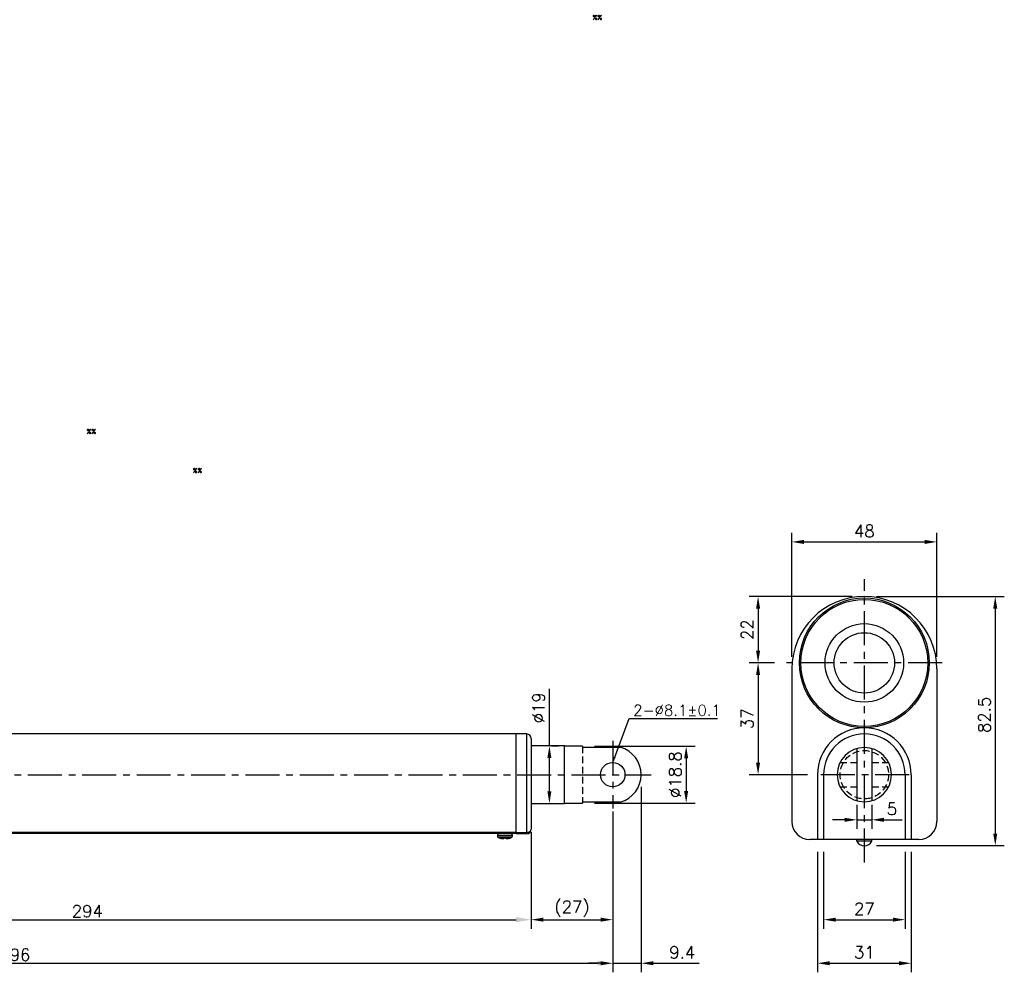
# Model space of a CAD drawing. Extents: x -100 to 552, y -103 to 357.
# Tile 2 of 2: x 226 to 552, y 42 to 357. Entities that reach past the tile are written whole.
import ezdxf

# ---------------------------------------------------------------- set-up
doc = ezdxf.new("R2010")
doc.units = 0
doc.header["$LTSCALE"] = 9
doc.header["$MEASUREMENT"] = 0
doc.header["$PDMODE"] = 3
for name, pattern in [('CENTER', [2, 1.25, -0.25, 0.25, -0.25]), ('HIDDEN', [0.375, 0.25, -0.125]), ('SLD-實線', [0])]:
    doc.linetypes.add(name, pattern=pattern)
doc.layers.get('0').update_dxf_attribs({"linetype": 'CONTINUOUS'})
doc.layers.get('DEFPOINTS').update_dxf_attribs({"linetype": 'CONTINUOUS'})
for name, color, linetype in [('CE', 2, 'CENTER'), ('DIM', 4, 'CONTINUOUS'), ('DIM0', 4, 'CONTINUOUS'), ('HID', 1, 'HIDDEN')]:
    doc.layers.add(name, color=color, linetype=linetype)
doc.styles.get("Standard").update_dxf_attribs({"font": 'txt.shx'})
doc.dimstyles.get("Standard").update_dxf_attribs({"dimtxt": 3, "dimasz": 2, "dimexe": 1, "dimexo": 1, "dimgap": 0.8, "dimtad": 1, "dimtxsty": 'STANDARD', "dimblk1": 'CLOSED', "dimblk2": 'CLOSED', "dimsah": 1, "dimcen": 1, "dimclrd": 256, "dimclre": 256, "dimclrt": 256, "dimazin": 3, "dimtp": 0.3, "dimtfac": 0.8, "dimtmove": 0, "dimatfit": 3, "dimtolj": 1})
doc.dimstyles.new('STANDARD$0', dxfattribs={"dimtxt": 3, "dimasz": 2, "dimexe": 1, "dimexo": 1, "dimgap": 0.8, "dimtad": 1, "dimtxsty": 'STANDARD', "dimblk1": 'CLOSED', "dimblk2": 'CLOSED', "dimsah": 1, "dimcen": 1, "dimclrd": 256, "dimclre": 256, "dimclrt": 256, "dimazin": 3, "dimtp": 0.3, "dimtfac": 0.8, "dimtmove": 0, "dimatfit": 3, "dimtolj": 1})

# ---------------------------------------------------------------- blocks, each defined once
blk = doc.blocks.new('*D12')
at = {"layer": 'DEFPOINTS', "color": 0}
for p in [(431.71, 107.2), (422.31, 96.03), (431.71, 44.78)]:
    blk.add_point(p, dxfattribs=at)
at = {"layer": 'DIM'}
for p, q in [((431.71, 103.2), (431.71, 41.78)), ((422.31, 92.03), (422.31, 41.78)), ((418.31, 44.78), (414.31, 44.78)), ((422.31, 44.78), (431.71, 44.78)), ((435.71, 44.78), (450.91, 44.78))]:
    blk.add_line(p, q, dxfattribs=at)
for points in [[(418.31, 45.45), (418.31, 44.11), (422.31, 44.78)], [(435.71, 45.45), (435.71, 44.11), (431.71, 44.78)]]:
    blk.add_solid(points, dxfattribs=at)
at = {"layer": 'DIM', "insert": (445.31, 48.38), "char_height": 4, "attachment_point": 5}
blk.add_mtext('\\A1;9.4', dxfattribs=at)
blk = doc.blocks.new('_CLOSED')
at = {"color": 0, "linetype": 'BYBLOCK'}
for p, q in [((-1, 0.167), (0, 0)), ((-1, 0.167), (-1, -0.167)), ((0, 0), (-1, -0.167)), ((0, 0), (-1, 0))]:
    blk.add_line(p, q, dxfattribs=at)
blk = doc.blocks.new('*D13')
at = {"layer": 'DEFPOINTS', "color": 0}
for p in [(412.31, 116.6), (412.31, 97.8), (446.62, 97.8)]:
    blk.add_point(p, dxfattribs=at)
at = {"layer": 'DIM'}
for p, q in [((416.31, 116.6), (449.62, 116.6)), ((446.62, 112.6), (446.62, 101.8)), ((416.31, 97.8), (449.62, 97.8))]:
    blk.add_line(p, q, dxfattribs=at)
for points in [[(445.95, 112.6), (447.28, 112.6), (446.62, 116.6)], [(445.95, 101.8), (447.28, 101.8), (446.62, 97.8)]]:
    blk.add_solid(points, dxfattribs=at)
at = {"layer": 'DIM', "insert": (443.02, 107.2), "char_height": 4, "attachment_point": 5, "rotation": 90}
blk.add_mtext('\\A1;%%c18.8', dxfattribs=at)
blk = doc.blocks.new('*D14')
at = {"layer": 'DEFPOINTS', "color": 0}
for p in [(397.99, 116.7), (397.99, 97.7), (401.34, 97.7)]:
    blk.add_point(p, dxfattribs=at)
at = {"layer": 'DIM'}
for p, q in [((401.34, 116.7), (401.34, 135.56)), ((401.99, 116.7), (404.34, 116.7)), ((401.34, 101.7), (401.34, 112.7)), ((401.99, 97.7), (404.34, 97.7))]:
    blk.add_line(p, q, dxfattribs=at)
for points in [[(400.67, 112.7), (402, 112.7), (401.34, 116.7)], [(400.67, 101.7), (402, 101.7), (401.34, 97.7)]]:
    blk.add_solid(points, dxfattribs=at)
at = {"layer": 'DIM', "insert": (397.74, 129.3), "char_height": 4, "attachment_point": 5, "rotation": 90}
blk.add_mtext('\\A1;%%C19', dxfattribs=at)
blk = doc.blocks.new('*D15')
at = {"layer": 'DEFPOINTS', "color": 0}
for p in [(422.31, 96.03), (395.31, 89.2), (422.31, 59.2)]:
    blk.add_point(p, dxfattribs=at)
at = {"layer": 'DIM'}
for p, q in [((422.31, 92.03), (422.31, 56.2)), ((395.31, 85.2), (395.31, 56.2)), ((399.31, 59.2), (418.31, 59.2))]:
    blk.add_line(p, q, dxfattribs=at)
for points in [[(399.31, 59.87), (399.31, 58.54), (395.31, 59.2)], [(418.31, 59.87), (418.31, 58.54), (422.31, 59.2)]]:
    blk.add_solid(points, dxfattribs=at)
at = {"layer": 'DIM', "insert": (408.81, 62.8), "char_height": 4, "attachment_point": 5}
blk.add_mtext('\\A1;(27)', dxfattribs=at)
blk = doc.blocks.new('*D17')
at = {"layer": 'DEFPOINTS', "color": 0}
for p in [(505.63, 166.2), (470.44, 144.2), (479.89, 144.2)]:
    blk.add_point(p, dxfattribs=at)
at = {"layer": 'DIM'}
for p, q in [((501.63, 166.2), (467.44, 166.2)), ((470.44, 162.2), (470.44, 148.2)), ((475.89, 144.2), (467.44, 144.2))]:
    blk.add_line(p, q, dxfattribs=at)
for points in [[(469.77, 162.2), (471.1, 162.2), (470.44, 166.2)], [(469.77, 148.2), (471.1, 148.2), (470.44, 144.2)]]:
    blk.add_solid(points, dxfattribs=at)
at = {"layer": 'DIM', "insert": (466.84, 155.2), "char_height": 4, "attachment_point": 5, "rotation": 90}
blk.add_mtext('\\A1;22', dxfattribs=at)
blk = doc.blocks.new('*D18')
at = {"layer": 'DEFPOINTS', "color": 0}
for p in [(505.63, 166.2), (505.63, 83.7), (548.98, 83.7)]:
    blk.add_point(p, dxfattribs=at)
at = {"layer": 'DIM'}
for p, q in [((509.63, 166.2), (551.98, 166.2)), ((548.98, 162.2), (548.98, 87.7)), ((509.63, 83.7), (551.98, 83.7))]:
    blk.add_line(p, q, dxfattribs=at)
for points in [[(548.31, 162.2), (549.64, 162.2), (548.98, 166.2)], [(548.31, 87.7), (549.64, 87.7), (548.98, 83.7)]]:
    blk.add_solid(points, dxfattribs=at)
at = {"layer": 'DIM', "insert": (545.38, 126.99), "char_height": 4, "attachment_point": 5, "rotation": 90}
blk.add_mtext('\\A1;82.5', dxfattribs=at)
blk = doc.blocks.new('*D19')
at = {"layer": 'DEFPOINTS', "color": 0}
for p in [(492.13, 85.7), (519.13, 85.7), (519.13, 59.2)]:
    blk.add_point(p, dxfattribs=at)
at = {"layer": 'DIM'}
for p, q in [((492.13, 81.7), (492.13, 56.2)), ((519.13, 81.7), (519.13, 56.2)), ((496.13, 59.2), (515.13, 59.2))]:
    blk.add_line(p, q, dxfattribs=at)
for points in [[(496.13, 59.87), (496.13, 58.54), (492.13, 59.2)], [(515.13, 59.87), (515.13, 58.54), (519.13, 59.2)]]:
    blk.add_solid(points, dxfattribs=at)
at = {"layer": 'DIM', "insert": (505.63, 62.8), "char_height": 4, "attachment_point": 5}
blk.add_mtext('\\A1;27', dxfattribs=at)
blk = doc.blocks.new('*D20')
at = {"layer": 'DEFPOINTS', "color": 0}
for p in [(490.13, 85.7), (521.13, 85.7), (521.13, 44.78)]:
    blk.add_point(p, dxfattribs=at)
at = {"layer": 'DIM'}
for p, q in [((490.13, 81.7), (490.13, 41.78)), ((521.13, 81.7), (521.13, 41.78)), ((494.13, 44.78), (517.13, 44.78))]:
    blk.add_line(p, q, dxfattribs=at)
for points in [[(494.13, 45.45), (494.13, 44.11), (490.13, 44.78)], [(517.13, 45.45), (517.13, 44.11), (521.13, 44.78)]]:
    blk.add_solid(points, dxfattribs=at)
at = {"layer": 'DIM', "insert": (505.63, 48.38), "char_height": 4, "attachment_point": 5}
blk.add_mtext('\\A1;31', dxfattribs=at)
blk = doc.blocks.new('*D21')
at = {"layer": 'DEFPOINTS', "color": 0}
for p in [(529.63, 184.25), (481.63, 142.2), (529.63, 142.2)]:
    blk.add_point(p, dxfattribs=at)
at = {"layer": 'DIM'}
for p, q in [((481.63, 146.2), (481.63, 187.25)), ((529.63, 146.2), (529.63, 187.25)), ((485.63, 184.25), (525.63, 184.25))]:
    blk.add_line(p, q, dxfattribs=at)
for points in [[(485.63, 184.92), (485.63, 183.58), (481.63, 184.25)], [(525.63, 184.92), (525.63, 183.58), (529.63, 184.25)]]:
    blk.add_solid(points, dxfattribs=at)
at = {"layer": 'DIM', "insert": (505.63, 187.85), "char_height": 4, "attachment_point": 5}
blk.add_mtext('\\A1;48', dxfattribs=at)
blk = doc.blocks.new('*D24')
at = {"layer": 'DEFPOINTS', "color": 0}
for p in [(479.89, 144.2), (470.44, 107.2), (490.8, 107.2)]:
    blk.add_point(p, dxfattribs=at)
at = {"layer": 'DIM'}
for p, q in [((475.89, 144.2), (467.44, 144.2)), ((470.44, 140.2), (470.44, 111.2)), ((486.8, 107.2), (467.44, 107.2))]:
    blk.add_line(p, q, dxfattribs=at)
for points in [[(469.77, 140.2), (471.1, 140.2), (470.44, 144.2)], [(469.77, 111.2), (471.1, 111.2), (470.44, 107.2)]]:
    blk.add_solid(points, dxfattribs=at)
at = {"layer": 'DIM', "insert": (466.84, 125.7), "char_height": 4, "attachment_point": 5, "rotation": 90}
blk.add_mtext('\\A1;37', dxfattribs=at)
blk = doc.blocks.new('*D28')
at = {"layer": 'DEFPOINTS', "color": 0}
for p in [(26.31, 100.99), (422.31, 96.03), (422.31, 44.78)]:
    blk.add_point(p, dxfattribs=at)
at = {"layer": 'DIM'}
for p, q in [((26.31, 99.99), (26.31, 43.78)), ((422.31, 95.03), (422.31, 43.78)), ((31.31, 44.78), (417.31, 44.78))]:
    blk.add_line(p, q, dxfattribs=at)
for points in [[(31.31, 45.61), (31.31, 43.95), (26.31, 44.78)], [(417.31, 45.61), (417.31, 43.95), (422.31, 44.78)]]:
    blk.add_solid(points, dxfattribs=at)
at = {"layer": 'DIM', "insert": (224.31, 47.58), "char_height": 4, "attachment_point": 5}
blk.add_mtext('\\A1;396', dxfattribs=at)
blk = doc.blocks.new('*D29')
at = {"layer": 'DEFPOINTS', "color": 0}
for p in [(395.31, 89.13), (101.31, 86.2), (395.31, 59.2)]:
    blk.add_point(p, dxfattribs=at)
at = {"layer": 'DIM'}
for p, q in [((395.31, 88.13), (395.31, 58.2)), ((101.31, 85.2), (101.31, 58.2)), ((106.31, 59.2), (390.31, 59.2))]:
    blk.add_line(p, q, dxfattribs=at)
for points in [[(106.31, 60.04), (106.31, 58.37), (101.31, 59.2)], [(390.31, 60.04), (390.31, 58.37), (395.31, 59.2)]]:
    blk.add_solid(points, dxfattribs=at)
at = {"layer": 'DIM', "insert": (248.31, 62), "char_height": 4, "attachment_point": 5}
blk.add_mtext('\\A1;294', dxfattribs=at)

msp = doc.modelspace()

# ---------------------------------------------------------------- linework, layer by layer
at = {"color": 7}
for p, q in [((481.625, 142.198), (481.625, 91.698)), ((529.626, 142.198), (529.626, 91.698)), ((503.125, 115.844), (503.125, 98.553)), ((508.125, 115.844), (508.125, 98.553)), ((490.125, 107.198), (490.125, 85.698)), ((492.125, 107.198), (492.125, 85.698)), ((519.125, 107.198), (519.125, 85.698)), ((521.125, 107.198), (521.125, 85.698)), ((523.626, 85.698), (487.625, 85.698)), ((503.125, 85.197), (503.125, 85.697)), ((508.125, 85.197), (503.125, 85.197)), ((508.125, 85.197), (508.125, 85.697))]:
    msp.add_line(p, q, dxfattribs=at)
at = {"color": 7, "linetype": 'SLD-實線'}
for p, q in [((390.313, 107.198), (390.313, 120.698)), ((390.313, 107.198), (390.313, 120.698)), ((393.826, 107.198), (393.826, 120.668)), ((395.313, 119.168), (395.313, 107.198)), ((406.313, 97.698), (406.313, 116.698)), ((412.313, 116.598), (412.313, 116.26)), ((412.313, 116.26), (424.813, 116.26)), ((390.313, 88.198), (390.313, 107.198)), ((390.313, 88.098), (390.313, 107.198)), ((393.826, 88.129), (393.826, 107.198)), ((395.313, 107.198), (395.313, 89.129)), ((424.813, 98.137), (412.313, 98.137)), ((412.313, 98.137), (412.313, 97.798)), ((101.313, 88.198), (390.313, 88.198)), ((390.313, 88.098), (393.826, 88.129)), ((390.313, 87.598), (390.313, 88.098)), ((390.313, 87.698), (101.313, 87.698)), ((384.113, 87.198), (389.113, 87.198)), ((384.113, 86.906), (389.113, 86.906)), ((384.392, 86.457), (388.833, 86.457)), ((393.826, 87.629), (390.313, 87.598))]:
    msp.add_line(p, q, dxfattribs=at)
for radius in [21.5, 21, 13, 10]:
    msp.add_circle((505.625, 144.198), radius, dxfattribs=at)
msp.add_circle((422.313, 107.198), 4.05)
at = {"color": 7}
for centre, radius, start, end in [((505.625, 142.198), 24, 0, 180), ((505.625, 107.198), 15.5, 0, 180), ((505.625, 107.198), 13.5, 0, 180), ((505.625, 107.198), 9, 0, 180), ((505.625, 107.198), 9, 180, 0), ((487.625, 91.698), 6, 180, 270), ((523.626, 91.698), 6, 270, 0), ((505.625, 86.531), 2.833, 208.07249, 331.92751)]:
    msp.add_arc(centre, radius, start, end, dxfattribs=at)
at = {"color": 7, "linetype": 'SLD-實線'}
for centre, radius, start, end in [((393.813, 119.168), 1.5, 0, 89.5), ((422.313, 107.198), 9.4, 285.42385, 74.57615), ((393.813, 89.129), 1.5, 270.5, 0), ((379.26, 87.879), 14.568, 359.01674, 0.98326), ((384.613, 87.198), 0.5, 90, 180), ((384.613, 86.906), 0.5, 180, 243.80391), ((390.351, 98.57), 13.5, 243.80391, 247.27109), ((382.874, 98.57), 13.5, 292.72906, 296.19609), ((388.613, 87.198), 0.5, 0, 90), ((388.613, 86.906), 0.5, 296.19609, 0)]:
    msp.add_arc(centre, radius, start, end, dxfattribs=at)
msp.add_ellipse((393.813, 89.129), major_axis=(1.5, 0), ratio=0.6666667, start_param=4.7211156, end_param=6.2831853, dxfattribs=at)
for points in [[(390.313, 120.698), (101.313, 120.698)], [(393.826, 120.668), (390.313, 120.698)], [(406.313, 116.698), (395.313, 116.698)], [(412.313, 116.598), (406.313, 116.598)], [(395.313, 97.698), (406.313, 97.698)], [(406.313, 97.798), (412.313, 97.798)], [(384.113, 87.198), (384.113, 86.906)], [(385.213, 86.107), (385.141, 86.136)], [(386.241, 86.136), (386.239, 86.107)], [(386.984, 86.136), (386.241, 86.136)], [(386.986, 86.107), (386.984, 86.136)], [(388.084, 86.136), (388.013, 86.107)], [(389.113, 86.906), (389.113, 87.198)]]:
    msp.add_open_spline(points, degree=1, dxfattribs=at)
for points, knots in [([(386.239, 86.107), (386.225, 86.061), (386.2, 85.979), (386.033, 85.911), (385.813, 85.915), (385.547, 85.982), (385.343, 86.055), (385.229, 86.1), (385.213, 86.107)], [0, 0, 0, 0, 0.2314184, 0.4177527, 0.6048447, 0.7764126, 0.9679469, 1, 1, 1, 1]), ([(388.013, 86.107), (387.893, 86.061), (387.677, 85.979), (387.387, 85.911), (387.174, 85.915), (387.035, 85.982), (386.991, 86.055), (386.987, 86.1), (386.986, 86.107)], [0, 0, 0, 0, 0.23141827, 0.41776451, 0.60485689, 0.77640823, 0.96794799, 1, 1, 1, 1])]:
    msp.add_open_spline(points, degree=3, knots=knots, dxfattribs=at)
at = {"layer": 'CE'}
for p, q in [((505.625, 78.078), (505.625, 171.907)), ((531.375, 144.198), (479.894, 144.198)), ((422.313, 118.362), (422.313, 96.035)), ((12.664, 107.198), (435.063, 107.198)), ((520.5, 107.198), (490.802, 107.198))]:
    msp.add_line(p, q, dxfattribs=at)
at = {"layer": 'DEFPOINTS', "color": 0, "linetype": 'BYBLOCK'}
msp.add_point((503.525, 98.447), dxfattribs=at)
at = {"layer": 'DIM'}
for p, q in [((503.125, 97.198), (503.125, 89.266)), ((508.125, 97.198), (508.125, 89.266)), ((499.125, 92.266), (495.125, 92.266)), ((503.125, 92.266), (508.125, 92.266)), ((512.125, 92.266), (518.119, 92.266))]:
    msp.add_line(p, q, dxfattribs=at)
for points in [[(499.125, 92.932), (499.125, 91.599), (503.125, 92.266)], [(512.125, 92.932), (512.125, 91.599), (508.125, 92.266)]]:
    msp.add_solid(points, dxfattribs=at)
at = {"layer": 'HID'}
for p, q in [((412.313, 116.598), (412.313, 97.798)), ((497.614, 111.248), (503.125, 111.248)), ((508.125, 111.248), (513.663, 111.248)), ((497.614, 103.148), (503.125, 103.148)), ((508.125, 103.148), (513.637, 103.148))]:
    msp.add_line(p, q, dxfattribs=at)
msp.add_circle((505.625, 107.198), 8, dxfattribs=at)

# ---------------------------------------------------------------- texts
at = {"layer": 'DIM'}
for s, insert, char_height, attachment_point in [('2-%%C8.1%%P0.1', (429.09, 128.516), 3.6, 4), ('\\A1;5', (514.763, 95.866), 4, 5)]:
    msp.add_mtext(s, dxfattribs=dict(at, insert=insert, char_height=char_height, attachment_point=attachment_point))
at = {"layer": 'DIM0'}
for p in [(415.684, 357.111), (248.081, 220.046), (283.26, 207.127)]:
    msp.add_text('%%', height=1.5, dxfattribs=at).set_placement(p)

# ---------------------------------------------------------------- dimensions: what is measured, and where the dimension line sits
at = {"layer": 'DIM'}
for base, p1, p2, override, picture, middle in [((529.626, 184.251), (481.625, 142.198), (529.626, 142.198), {"dimscale": 2, "dimtxt": 2, "dimexe": 1.5, "dimexo": 2, "dimsah": 0}, '*D21', (505.625, 184.251)), ((431.713, 44.781), (422.313, 96.035), (431.713, 107.198), {"dimscale": 2, "dimtxt": 2, "dimexe": 1.5, "dimexo": 2, "dimsah": 0}, '*D12', (445.313, 44.781)), ((422.313, 44.781), (26.313, 100.995), (422.313, 96.035), {"dimtxt": 4, "dimasz": 5, "dimsah": 0}, '*D28', (224.313, 44.781)), ((395.313, 59.204), (101.313, 86.198), (395.313, 89.129), {"dimtxt": 4, "dimasz": 5, "dimsah": 0}, '*D29', (248.313, 59.204))]:
    dim = msp.add_linear_dim(base=base, p1=p1, p2=p2, dimstyle='STANDARD$0', override=override, dxfattribs=at)
    dim.commit()
    dim.dimension.update_dxf_attribs({"geometry": picture, "text_midpoint": middle, "dimtype": 160})
for base, p1, p2, picture, middle in [((470.437, 144.198), (505.625, 166.199), (479.894, 144.198), '*D17', (470.437, 155.198)), ((548.975, 83.697), (505.625, 166.199), (505.625, 83.697), '*D18', (548.975, 126.991)), ((470.437, 107.198), (479.894, 144.198), (490.802, 107.198), '*D24', (470.437, 125.698))]:
    dim = msp.add_linear_dim(base=base, p1=p1, p2=p2, angle=90, dimstyle='STANDARD$0', override={"dimscale": 2, "dimtxt": 2, "dimexe": 1.5, "dimexo": 2, "dimsah": 0}, dxfattribs=at)
    dim.commit()
    dim.dimension.update_dxf_attribs({"geometry": picture, "text_midpoint": middle, "dimtype": 160})
for base, p1, p2, text, picture, middle in [((401.338, 97.698), (397.986, 116.698), (397.986, 97.698), '%%C<>', '*D14', (401.338, 129.298)), ((446.618, 97.798), (412.313, 116.598), (412.313, 97.798), '%%c<>', '*D13', (446.618, 107.198))]:
    dim = msp.add_linear_dim(base=base, p1=p1, p2=p2, angle=90, text=text, dimstyle='STANDARD$0', override={"dimscale": 2, "dimtxt": 2, "dimexe": 1.5, "dimexo": 2, "dimsah": 0}, dxfattribs=at)
    dim.commit()
    dim.dimension.update_dxf_attribs({"geometry": picture, "text_midpoint": middle, "dimtype": 160})
dim = msp.add_linear_dim(base=(422.313, 59.204), p1=(395.312, 89.199), p2=(422.313, 96.035), text='(<>)', dimstyle='STANDARD$0', override={"dimscale": 2, "dimtxt": 2, "dimexe": 1.5, "dimexo": 2, "dimsah": 0}, dxfattribs=at)
dim.commit()
dim.dimension.update_dxf_attribs({"geometry": '*D15', "text_midpoint": (408.813, 59.204), "dimtype": 160})
for base, p1, p2, picture, middle in [((521.125, 44.781), (490.125, 85.698), (521.125, 85.698), '*D20', (505.625, 48.381)), ((519.125, 59.204), (492.125, 85.698), (519.125, 85.698), '*D19', (505.625, 62.804))]:
    dim = msp.add_linear_dim(base=base, p1=p1, p2=p2, dimstyle='STANDARD$0', override={"dimscale": 2, "dimtxt": 2, "dimexe": 1.5, "dimexo": 2, "dimsah": 0}, dxfattribs=at)
    dim.commit()
    dim.dimension.update_dxf_attribs({"geometry": picture, "text_midpoint": middle})

# ---------------------------------------------------------------- leaders
at = {"layer": 'DIM', "annotation_type": 0, "has_hookline": 1, "hookline_direction": 0, "text_width": 26.25}
msp.add_leader([(422.313, 111.248), (427.735, 125.766), (429.735, 125.766)], dimstyle='STANDARD', override={"dimtxt": 3.5, "dimgap": 1}, dxfattribs=at)

doc.saveas('drawing.dxf')
